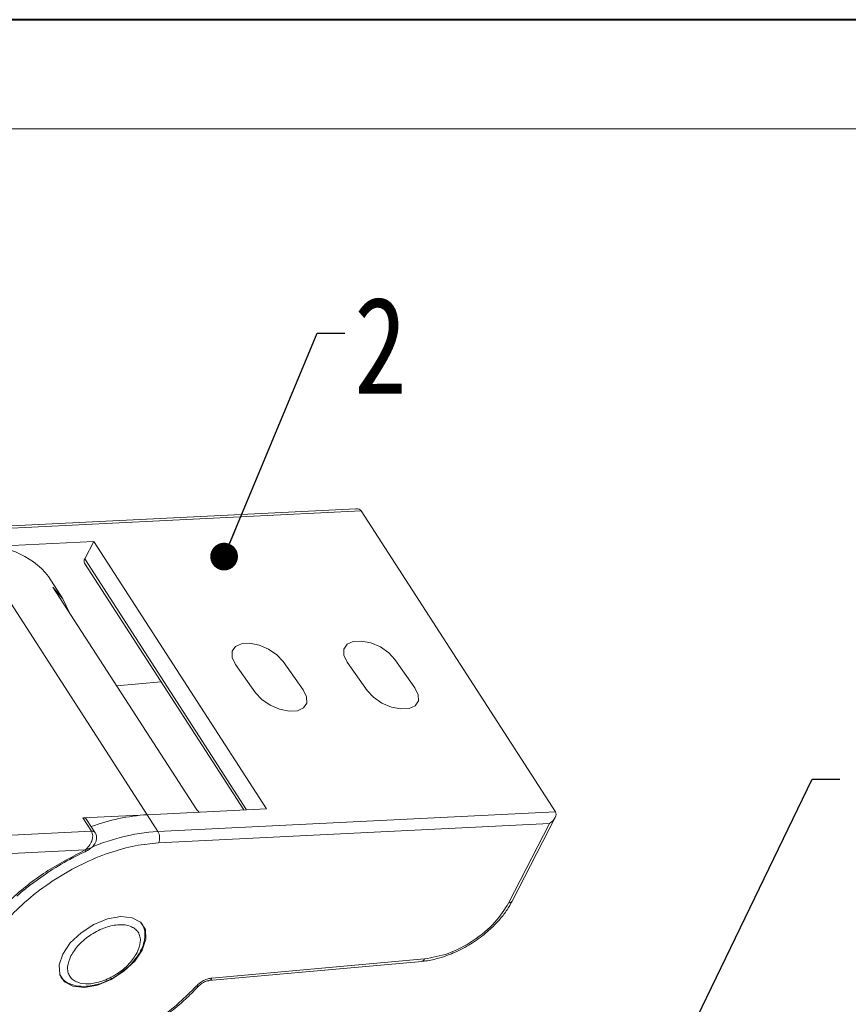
# Model space of a CAD drawing. Header units: millimetres. Extents: x 3075 to 3577, y -362 to -10.
# Tile 25 of 30: x 3420 to 3465, y -63 to -10. Entities that reach past the tile are written whole.
import ezdxf

# ---------------------------------------------------------------- set-up
doc = ezdxf.new("R2010")
doc.units = ezdxf.units.MM
doc.styles.get("Standard").update_dxf_attribs({"font": '仿宋_GB2312.ttf', "width": 0.8})
doc.dimstyles.new('副本 ISO-5', dxfattribs={"dimtxt": 3, "dimasz": 1.5, "dimexe": 1, "dimexo": 0.625, "dimgap": 0.5, "dimtad": 1, "dimtoh": 1, "dimdsep": 46, "dimtxsty": 'Standard', "dimcen": 2.5, "dimadec": 0, "dimazin": 0, "dimtfac": 1, "dimtmove": 0, "dimatfit": 3, "dimfxl": 0, "dimarcsym": 0})

msp = doc.modelspace()

# ---------------------------------------------------------------- linework, layer by layer
at = {"color": 7, "lineweight": 40}
msp.add_line((3572.13, -10.064), (3074.718, -10.064), dxfattribs=at)
at = {"color": 7, "lineweight": 13}
msp.add_line((3566.209, -15.986), (3104.326, -15.986), dxfattribs=at)
at = {"color": 7, "linetype": 'Continuous', "lineweight": 15}
for p, q in [((3438.387, -36.563), (3416.963, -37.624)), ((3417.149, -37.744), (3438.678, -36.678)), ((3438.678, -36.678), (3449.198, -52.977)), ((3424.192, -38.33), (3417.734, -38.649)), ((3423.703, -39.282), (3424.192, -38.33)), ((3433.543, -52.818), (3424.192, -38.33)), ((3417.734, -38.649), (3427.085, -53.138)), ((3432.474, -52.871), (3423.703, -39.282)), ((3423.693, -39.503), (3432.326, -52.878)), ((3422.523, -41.437), (3421.744, -40.23)), ((3429.766, -52.88), (3421.973, -40.807)), ((3440.505, -44.724), (3441.589, -46.261)), ((3432.958, -46.53), (3431.874, -44.992)), ((3434.455, -44.843), (3435.539, -46.38)), ((3439.009, -46.411), (3437.925, -44.874)), ((3425.422, -46.15), (3427.842, -45.931)), ((3427.085, -53.138), (3423.596, -53.31)), ((3423.596, -53.31), (3424.063, -54.035)), ((3427.085, -53.138), (3433.543, -52.818)), ((3427.669, -54.043), (3427.085, -53.138)), ((3449.198, -52.977), (3427.669, -54.043)), ((3429.895, -52.998), (3429.766, -52.88)), ((3446.857, -57.821), (3449.182, -53.289)), ((3424.269, -54.116), (3423.801, -53.391)), ((3427.7, -54.665), (3448.87, -53.616)), ((3448.87, -53.616), (3446.661, -57.922)), ((3424.063, -54.035), (3413.2, -54.573)), ((3424.265, -54.11), (3424.269, -54.116)), ((3413.249, -55.567), (3423.731, -55.048)), ((3430.429, -62.125), (3441.957, -61.084)), ((3442.112, -60.948), (3430.585, -61.989)), ((3425.476, -61.834), (3425.908, -61.497)), ((3429.87, -62.424), (3429.867, -62.427))]:
    msp.add_line(p, q, dxfattribs=at)
at = {"color": 7, "linetype": 'Continuous', "lineweight": 15, "flags": 128}
for points in [[(3421.973, -40.807), (3422.524, -41.439), (3422.871, -42.198)], [(3437.925, -44.874), (3437.743, -44.501), (3437.739, -44.164), (3437.912, -43.904), (3438.243, -43.752), (3438.691, -43.726), (3439.203, -43.83), (3439.715, -44.05), (3440.167, -44.361), (3440.505, -44.724)], [(3431.874, -44.992), (3431.693, -44.62), (3431.688, -44.283), (3431.862, -44.023), (3432.193, -43.871), (3432.641, -43.845), (3433.152, -43.948), (3433.665, -44.168), (3434.117, -44.479), (3434.455, -44.843)], [(3435.539, -46.38), (3435.72, -46.753), (3435.725, -47.089), (3435.551, -47.349), (3435.22, -47.502), (3434.772, -47.528), (3434.261, -47.424), (3433.748, -47.204), (3433.296, -46.893), (3432.958, -46.53)], [(3441.589, -46.261), (3441.771, -46.634), (3441.775, -46.971), (3441.601, -47.231), (3441.27, -47.383), (3440.822, -47.409), (3440.311, -47.306), (3439.798, -47.085), (3439.346, -46.775), (3439.009, -46.411)], [(3423.712, -55.148), (3423.723, -55.144), (3423.733, -55.126), (3423.736, -55.094), (3423.731, -55.048)], [(3422.513, -60.685), (3422.922, -60.087), (3423.503, -59.537), (3424.197, -59.089), (3424.936, -58.787), (3425.65, -58.66), (3426.267, -58.721), (3426.727, -58.964), (3426.986, -59.365), (3427.017, -59.884), (3426.819, -60.472), (3426.409, -61.069), (3425.829, -61.619), (3425.135, -62.067), (3424.395, -62.369), (3423.682, -62.496), (3423.065, -62.435), (3422.604, -62.192), (3422.346, -61.792), (3422.314, -61.272), (3422.513, -60.685)], [(3429.867, -62.427), (3429.862, -62.431), (3429.833, -62.441), (3429.792, -62.44), (3429.742, -62.426)]]:
    msp.add_lwpolyline(points, dxfattribs=at)
at = {"color": 7, "linetype": 'Continuous', "lineweight": 15}
for centre, radius, start, end in [((3418.37, -42.912), 4.31, 38.4888, 98.4962), ((3423.881, -39.401), 0.214, 146.0234, 208.339), ((3423.632, -53.518), 0.211, 36.974, 100.011), ((3427.789, -63.869), 10.755, 93.7533, 110.3175), ((3428.433, -65.161), 11.144, 93.932, 114.6015), ((3424.1, -54.245), 0.214, 39.3326, 99.7639), ((3427.085, -54.383), 0.676, 335.4428, 30.2318), ((3446.671, -57.701), 0.221, 267.2119, 327.1425), ((3441.917, -60.882), 0.206, 281.1673, 341.4356), ((3430.39, -61.924), 0.205, 280.6147, 341.4885)]:
    msp.add_arc(centre, radius, start, end, dxfattribs=at)
for centre, start_param, end_param in [((3438.155, -37.015), 3.141633, 3.92695), ((3448.675, -53.314), 1.570837, 3.141633)]:
    msp.add_ellipse(centre, major_axis=(-0.523, -0.337), ratio=0.577335, start_param=start_param, end_param=end_param, dxfattribs=at)
for points, knots in [([(3423.72, -55.146), (3423.798, -55.105), (3423.956, -55.024), (3424.13, -54.874), (3424.25, -54.716), (3424.328, -54.549), (3424.352, -54.376), (3424.326, -54.222), (3424.286, -54.148), (3424.265, -54.11)], [0, 0, 0, 0, 0.193695, 0.390951, 0.501943, 0.632307, 0.798882, 0.897194, 1, 1, 1, 1]), ([(3423.731, -55.048), (3423.802, -54.978), (3423.946, -54.837), (3424.069, -54.608), (3424.124, -54.42), (3424.137, -54.279), (3424.121, -54.146), (3424.082, -54.071), (3424.063, -54.035)], [0, 0, 0, 0, 0.247995, 0.498151, 0.630033, 0.748815, 0.87713, 1, 1, 1, 1]), ([(3418.028, -60.907), (3418.234, -60.545), (3418.66, -59.8), (3419.595, -58.679), (3420.751, -57.589), (3422.1, -56.601), (3423.556, -55.779), (3425.025, -55.175), (3426.431, -54.785), (3427.285, -54.704), (3427.7, -54.665)], [0, 0, 0, 0, 0.116516, 0.240011, 0.368641, 0.5, 0.631359, 0.759989, 0.883484, 1, 1, 1, 1]), ([(3417.167, -60.949), (3417.502, -60.384), (3418.184, -59.234), (3419.774, -57.586), (3421.653, -56.115), (3423.046, -55.4), (3423.731, -55.048)], [0, 0, 0, 0, 0.245823, 0.5, 0.754177, 1, 1, 1, 1]), ([(3421.83, -56.185), (3422.231, -55.935), (3422.639, -55.679), (3423.064, -55.468), (3423.072, -55.463)], [0, 0, 0, 0, 0.979266, 1, 1, 1, 1]), ([(3423.072, -55.463), (3423.23, -55.381), (3423.445, -55.269), (3423.663, -55.176), (3423.72, -55.151)], [0, 0, 0, 0, 0.735992, 1, 1, 1, 1]), ([(3420.026, -57.554), (3420.08, -57.505), (3420.328, -57.277), (3420.92, -56.805), (3421.487, -56.419), (3421.83, -56.185)], [0, 0, 0, 0, 0.09909, 0.454539, 1, 1, 1, 1]), ([(3446.661, -57.922), (3446.438, -58.276), (3445.975, -59.01), (3444.782, -59.995), (3443.405, -60.72), (3442.532, -60.874), (3442.112, -60.948)], [0, 0, 0, 0, 0.2407187, 0.5, 0.7592813, 1, 1, 1, 1]), ([(3445.65, -59.348), (3445.697, -59.306), (3445.902, -59.123), (3446.225, -58.77), (3446.591, -58.3), (3446.767, -57.977), (3446.853, -57.821)], [0, 0, 0, 0, 0.090465, 0.395971, 0.70644, 1, 1, 1, 1]), ([(3422.95, -60.788), (3423.077, -60.586), (3423.273, -60.273), (3423.688, -59.89), (3424.05, -59.624), (3424.442, -59.402), (3424.959, -59.189), (3425.584, -59.062), (3426.107, -59.132), (3426.426, -59.304), (3426.605, -59.498), (3426.707, -59.74), (3426.739, -60.102), (3426.617, -60.41), (3426.538, -60.61)], [0, 0, 0, 0, 0.119721, 0.184895, 0.25, 0.315174, 0.380279, 0.5, 0.619721, 0.684895, 0.75, 0.815174, 0.880279, 1, 1, 1, 1]), ([(3425.908, -61.497), (3425.963, -61.456), (3426.1, -61.354), (3426.319, -61.117), (3426.574, -60.803), (3426.795, -60.414), (3426.94, -60.004), (3426.977, -59.579), (3426.924, -59.219), (3426.799, -59.049), (3426.758, -58.994)], [0, 0, 0, 0, 0.06064, 0.149399, 0.294022, 0.439883, 0.594031, 0.753607, 0.920374, 1, 1, 1, 1]), ([(3444.715, -60.071), (3444.988, -59.883), (3445.317, -59.657), (3445.601, -59.394), (3445.65, -59.348)], [0, 0, 0, 0, 0.828246, 1, 1, 1, 1]), ([(3443.769, -60.582), (3443.8, -60.569), (3444.124, -60.436), (3444.434, -60.244), (3444.715, -60.071)], [0, 0, 0, 0, 0.092741, 1, 1, 1, 1]), ([(3426.538, -60.61), (3426.411, -60.812), (3426.214, -61.124), (3425.8, -61.508), (3425.437, -61.774), (3425.045, -61.995), (3424.528, -62.209), (3423.904, -62.336), (3423.38, -62.266), (3423.061, -62.094), (3422.882, -61.9), (3422.781, -61.657), (3422.749, -61.296), (3422.871, -60.987), (3422.95, -60.788)], [0, 0, 0, 0, 0.119721, 0.184895, 0.25, 0.315174, 0.380279, 0.5, 0.619721, 0.684895, 0.75, 0.815174, 0.880279, 1, 1, 1, 1]), ([(3441.96, -61.076), (3442.004, -61.074), (3442.275, -61.065), (3442.748, -60.953), (3443.312, -60.782), (3443.632, -60.642), (3443.769, -60.582)], [0, 0, 0, 0, 0.077611, 0.47499, 0.773491, 1, 1, 1, 1]), ([(3429.742, -62.426), (3429.443, -62.729), (3428.83, -63.348), (3427.735, -64.201), (3426.523, -64.975), (3425.23, -65.619), (3423.92, -66.102), (3422.653, -66.405), (3421.484, -66.525), (3420.435, -66.477), (3419.5, -66.268), (3418.689, -65.891), (3418.034, -65.339), (3417.581, -64.627), (3417.354, -63.785), (3417.363, -62.856), (3417.575, -61.888), (3417.879, -61.229), (3418.028, -60.907)], [0, 0, 0, 0, 0.059209, 0.121152, 0.185061, 0.25, 0.314939, 0.378848, 0.440791, 0.5, 0.559209, 0.621152, 0.685061, 0.75, 0.814939, 0.878848, 0.940791, 1, 1, 1, 1]), ([(3422.351, -61.817), (3422.393, -61.888), (3422.515, -62.099), (3422.875, -62.313), (3423.354, -62.443), (3423.849, -62.443), (3424.306, -62.358), (3424.706, -62.236), (3424.954, -62.116), (3425.075, -62.058)], [0, 0, 0, 0, 0.092557, 0.274541, 0.450579, 0.627236, 0.764804, 0.88403, 1, 1, 1, 1]), ([(3425.075, -62.058), (3425.104, -62.045), (3425.242, -61.984), (3425.372, -61.901), (3425.476, -61.834)], [0, 0, 0, 0, 0.203288, 1, 1, 1, 1]), ([(3430.585, -61.989), (3430.514, -62), (3430.368, -62.023), (3430.137, -62.121), (3429.917, -62.257), (3429.8, -62.371), (3429.742, -62.426)], [0, 0, 0, 0, 0.244762, 0.5, 0.755238, 1, 1, 1, 1]), ([(3429.87, -62.424), (3429.871, -62.423), (3429.891, -62.399), (3429.953, -62.342), (3430.021, -62.294), (3430.06, -62.267)], [0, 0, 0, 0, 0.016811, 0.446272, 1, 1, 1, 1]), ([(3430.06, -62.267), (3430.114, -62.235), (3430.189, -62.192), (3430.295, -62.153), (3430.369, -62.132), (3430.41, -62.128), (3430.428, -62.126)], [0, 0, 0, 0, 0.407786, 0.567037, 0.813103, 1, 1, 1, 1]), ([(3427.258, -64.595), (3427.642, -64.333), (3428.181, -63.965), (3428.909, -63.36), (3429.412, -62.907), (3429.736, -62.557), (3429.862, -62.421)], [0, 0, 0, 0, 0.401906, 0.563954, 0.831053, 1, 1, 1, 1])]:
    msp.add_open_spline(points, degree=3, knots=knots, dxfattribs=at)

# ---------------------------------------------------------------- texts
at = {"color": 5, "lineweight": 9, "insert": (3438.294, -25.075), "char_height": 5.25, "width": 3.28134, "attachment_point": 1}
msp.add_mtext('2', dxfattribs=at)

# ---------------------------------------------------------------- leaders
at = {"color": 5, "lineweight": 9}
for points in [[(3431.252, -39.153), (3436.294, -27.043), (3437.794, -27.043)], [(3449.957, -78.361), (3463.112, -51.216), (3464.612, -51.216)]]:
    msp.add_leader(points, dimstyle='副本 ISO-5', override={"dimgap": 0.5, "dimtad": 0, "dimldrblk": 'Dot'}, dxfattribs=at)

doc.saveas('drawing.dxf')
